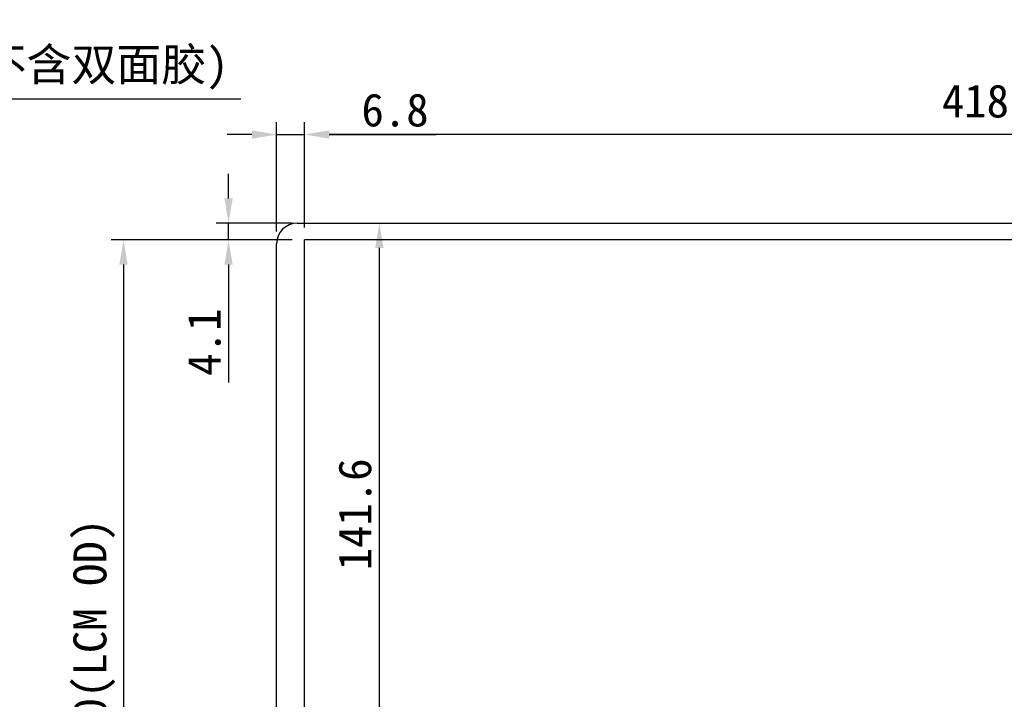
# Model space of a CAD drawing. Header units: millimetres. Extents: x -257 to 878, y 386 to 760.
# Tile 38 of 39: x 384 to 623, y 560 to 725. Entities that reach past the tile are written whole.
import ezdxf

# ---------------------------------------------------------------- set-up
doc = ezdxf.new("R2010")
doc.units = ezdxf.units.MM
doc.header["$LTSCALE"] = 30.734
doc.header["$PDMODE"] = 3
doc.header["$PDSIZE"] = 0.3125
doc.layers.get('0').update_dxf_attribs({"linetype": 'CONTINUOUS'})
doc.layers.get('Defpoints').update_dxf_attribs({"linetype": 'CONTINUOUS'})
doc.layers.add('Dim', color=6, linetype='CONTINUOUS', lineweight=13)
doc.styles.add('宋体', font='txt')
doc.dimstyles.new('12', dxfattribs={"dimtxt": 8, "dimasz": 6, "dimexe": 3, "dimexo": 3, "dimgap": 2, "dimtad": 1, "dimrnd": 0.01, "dimzin": 1, "dimdsep": 46, "dimtxsty": '宋体', "dimcen": 2.5, "dimclrd": 256, "dimclre": 256, "dimclrt": 256, "dimazin": 0, "dimtfac": 1, "dimtmove": 0, "dimatfit": 1, "dimfxl": 1, "dimarcsym": 0})

# ---------------------------------------------------------------- blocks, each defined once
blk = doc.blocks.new('*D167')
at = {"layer": 'Defpoints', "color": 0}
for p in [(453.15, 697.26), (453.15, 671.67), (871.57, 671.67)]:
    blk.add_point(p, dxfattribs=at)
at = {"layer": 'Dim', "lineweight": -2}
for p, q in [((453.15, 674.67), (453.15, 700.26)), ((871.57, 674.67), (871.57, 700.26)), ((865.57, 697.26), (459.15, 697.26))]:
    blk.add_line(p, q, dxfattribs=at)
at = {"layer": 'Dim'}
for points in [[(459.15, 698.26), (459.15, 696.26), (453.15, 697.26)], [(865.57, 696.26), (865.57, 698.26), (871.57, 697.26)]]:
    blk.add_solid(points, dxfattribs=at)
at = {"layer": 'Dim', "insert": (662.36, 704.35), "char_height": 8, "attachment_point": 5, "style": '宋体'}
blk.add_mtext('418.42%%p0.40(LCM OD)', dxfattribs=at)
blk = doc.blocks.new('*D169')
at = {"layer": 'Defpoints', "color": 0}
for p in [(453.15, 671.67), (409.17, 427.25), (453.15, 427.25)]:
    blk.add_point(p, dxfattribs=at)
at = {"layer": 'Dim', "lineweight": -2}
for p, q in [((450.15, 671.67), (406.17, 671.67)), ((409.17, 665.67), (409.17, 433.25)), ((450.15, 427.25), (406.17, 427.25))]:
    blk.add_line(p, q, dxfattribs=at)
at = {"layer": 'Dim'}
for points in [[(410.17, 665.67), (408.17, 665.67), (409.17, 671.67)], [(408.17, 433.25), (410.17, 433.25), (409.17, 427.25)]]:
    blk.add_solid(points, dxfattribs=at)
at = {"layer": 'Dim', "insert": (402.08, 549.46), "char_height": 8, "attachment_point": 5, "rotation": 90, "style": '宋体'}
blk.add_mtext('244.42%%p0.40(LCM OD)', dxfattribs=at)
blk = doc.blocks.new('*D188')
at = {"layer": 'Defpoints', "color": 0}
for p in [(304.21, 705.95), (304.21, 675.72), (305.31, 675.72)]:
    blk.add_point(p, dxfattribs=at)
at = {"layer": 'Dim', "lineweight": -2}
for p, q in [((304.21, 678.72), (304.21, 708.95)), ((305.31, 678.72), (305.31, 708.95)), ((298.21, 705.95), (292.21, 705.95)), ((305.31, 705.95), (304.21, 705.95)), ((311.31, 705.95), (437.64, 705.95))]:
    blk.add_line(p, q, dxfattribs=at)
at = {"layer": 'Dim'}
for points in [[(298.21, 704.95), (298.21, 706.95), (304.21, 705.95)], [(311.31, 706.95), (311.31, 704.95), (305.31, 705.95)]]:
    blk.add_solid(points, dxfattribs=at)
at = {"layer": 'Dim', "insert": (377.48, 713.24), "char_height": 8, "attachment_point": 5, "style": '宋体'}
blk.add_mtext('1.10 (LENS不含双面胶)', dxfattribs=at)
blk = doc.blocks.new('*D181')
at = {"layer": 'Defpoints', "color": 0}
for p in [(451.36, 675.72), (471.32, 675.72), (495.15, 534.17)]:
    blk.add_point(p, dxfattribs=at)
at = {"layer": 'Dim', "lineweight": -2}
for p, q in [((454.36, 675.72), (474.32, 675.72)), ((471.32, 540.17), (471.32, 669.72)), ((492.15, 534.17), (468.32, 534.17))]:
    blk.add_line(p, q, dxfattribs=at)
at = {"layer": 'Dim'}
for points in [[(472.32, 669.72), (470.32, 669.72), (471.32, 675.72)], [(470.32, 540.17), (472.32, 540.17), (471.32, 534.17)]]:
    blk.add_solid(points, dxfattribs=at)
at = {"layer": 'Dim', "insert": (465.41, 604.94), "char_height": 8, "attachment_point": 5, "rotation": 90, "style": '宋体'}
blk.add_mtext('141.6', dxfattribs=at)
blk = doc.blocks.new('*D182')
at = {"layer": 'Defpoints', "color": 0}
for p in [(434.68, 675.72), (453.15, 675.72), (453.15, 671.67)]:
    blk.add_point(p, dxfattribs=at)
at = {"layer": 'Dim', "lineweight": -2}
for p, q in [((434.68, 681.72), (434.68, 687.72)), ((450.15, 675.72), (431.68, 675.72)), ((434.68, 671.67), (434.68, 675.72)), ((450.15, 671.67), (431.68, 671.67)), ((434.68, 665.67), (434.68, 636.99))]:
    blk.add_line(p, q, dxfattribs=at)
at = {"layer": 'Dim'}
for points in [[(433.68, 681.72), (435.68, 681.72), (434.68, 675.72)], [(435.68, 665.67), (433.68, 665.67), (434.68, 671.67)]]:
    blk.add_solid(points, dxfattribs=at)
at = {"layer": 'Dim', "insert": (428.8, 646.78), "char_height": 8, "attachment_point": 5, "rotation": 90, "style": '宋体'}
blk.add_mtext('4.1', dxfattribs=at)
blk = doc.blocks.new('*D187')
at = {"layer": 'Defpoints', "color": 0}
for p in [(453.15, 697.26), (446.36, 670.72), (453.15, 671.67)]:
    blk.add_point(p, dxfattribs=at)
at = {"layer": 'Dim', "lineweight": -2}
for p, q in [((446.36, 673.72), (446.36, 700.26)), ((453.15, 674.67), (453.15, 700.26)), ((440.36, 697.26), (434.36, 697.26)), ((446.36, 697.26), (453.15, 697.26)), ((459.15, 697.26), (485.1, 697.26))]:
    blk.add_line(p, q, dxfattribs=at)
at = {"layer": 'Dim'}
for points in [[(440.36, 696.26), (440.36, 698.26), (446.36, 697.26)], [(459.15, 698.26), (459.15, 696.26), (453.15, 697.26)]]:
    blk.add_solid(points, dxfattribs=at)
at = {"layer": 'Dim', "insert": (475.13, 703.17), "char_height": 8, "attachment_point": 5, "style": '宋体'}
blk.add_mtext('6.8', dxfattribs=at)

msp = doc.modelspace()

# ---------------------------------------------------------------- linework, layer by layer
at = {"color": 7, "linetype": 'Continuous'}
for p, q in [((451.359, 675.717), (873.359, 675.717)), ((446.359, 424.717), (446.359, 670.717)), ((453.149, 427.247), (453.149, 671.667)), ((871.569, 671.667), (453.149, 671.667))]:
    msp.add_line(p, q, dxfattribs=at)
msp.add_arc((451.359, 670.717), 5, 90, 180, dxfattribs=at)

# ---------------------------------------------------------------- dimensions: what is measured, and where the dimension line sits
at = {"layer": 'Dim'}
dim = msp.add_linear_dim(base=(304.209, 705.946), p1=(305.309, 675.717), p2=(304.209, 675.717), text='<> (LENS不含双面胶)', dimstyle='12', override={"dimgap": 2, "dimtad": 1, "dimdec": 2, "dimlfac": 1, "dimpost": '<>', "dimse1": 0, "dimse2": 0, "dimsd1": 0, "dimsd2": 0, "dimtofl": 1, "dimtvp": 0.1}, dxfattribs=at)
dim.commit()
dim.dimension.update_dxf_attribs({"geometry": '*D188', "text_midpoint": (377.476, 705.946), "dimtype": 160})
dim = msp.add_linear_dim(base=(453.149, 697.258), p1=(871.569, 671.667), p2=(453.149, 671.667), text='<>%%p0.40(LCM OD)', dimstyle='12', dxfattribs=at)
dim.commit()
dim.dimension.update_dxf_attribs({"geometry": '*D167', "text_midpoint": (662.359, 697.258), "dimtype": 160})
dim = msp.add_linear_dim(base=(453.149, 697.258), p1=(446.359, 670.717), p2=(453.149, 671.667), dimstyle='12', override={"dimdec": 1}, dxfattribs=at)
dim.commit()
dim.dimension.update_dxf_attribs({"geometry": '*D187', "text_midpoint": (475.126, 703.168)})
dim = msp.add_linear_dim(base=(434.684711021, 675.7166433), p1=(453.148614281, 671.666643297), p2=(453.148614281, 675.7166433), angle=90, dimstyle='12', override={"dimdec": 1}, dxfattribs=at)
dim.commit()
dim.dimension.update_dxf_attribs({"geometry": '*D182', "text_midpoint": (434.684711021, 646.783961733), "dimtype": 160})
dim = msp.add_linear_dim(base=(471.321973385, 675.7166433), p1=(495.148613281, 534.166643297), p2=(451.358614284, 675.7166433), angle=90, dimstyle='12', override={"dimdec": 1}, dxfattribs=at)
dim.commit()
dim.dimension.update_dxf_attribs({"geometry": '*D181', "text_midpoint": (465.411358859, 604.941643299)})
dim = msp.add_linear_dim(base=(409.171, 427.247), p1=(453.149, 671.667), p2=(453.149, 427.247), angle=90, text='<>%%p0.40(LCM OD)', dimstyle='12', dxfattribs=at)
dim.commit()
dim.dimension.update_dxf_attribs({"geometry": '*D169', "text_midpoint": (409.171, 549.457), "dimtype": 160})

doc.saveas('drawing.dxf')
